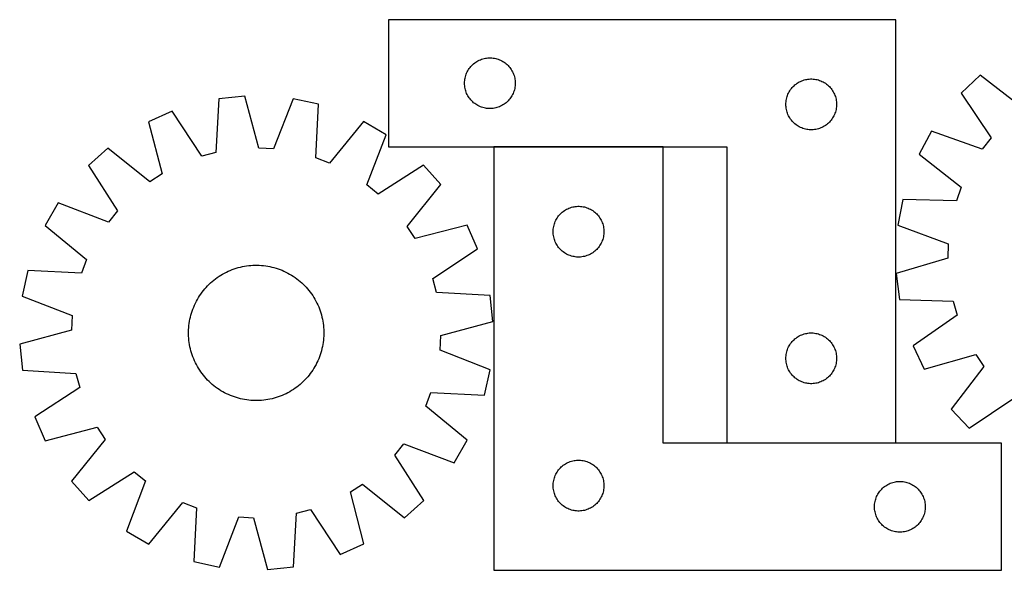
# Model space of a CAD drawing. Header units: millimetres. Extents: x 7 to 1493, y 7 to 332.
# Tile 2 of 3: x 307 to 889, y 7 to 332. Entities that reach past the tile are written whole.
import ezdxf

# ---------------------------------------------------------------- set-up
doc = ezdxf.new("R2010")
doc.units = ezdxf.units.MM
doc.layers.add('COMMON', color=5, linetype='CONTINUOUS', true_color=0x0000ff)
doc.layers.add('CUT', color=7, linetype='CONTINUOUS', true_color=0x000000)

msp = doc.modelspace()

# ---------------------------------------------------------------- linework, layer by layer
at = {"layer": 'COMMON'}
for p, q in [((687.359313, 256.678876), (587.359313, 256.678876)), ((824.94494, 81.678876), (724.94494, 81.678876))]:
    msp.add_line(p, q, dxfattribs=at)
at = {"layer": 'CUT'}
for p, q in [((824.94494, 331.778876), (524.94494, 331.778876)), ((524.94494, 331.778876), (524.94494, 256.778876)), ((824.94494, 81.778876), (824.94494, 331.778876)), ((580.016805, 308.446215), (580.752656, 308.681124)), ((580.752656, 308.681124), (581.499624, 308.877842)), ((581.499624, 308.877842), (582.255729, 309.035846)), ((582.255729, 309.035846), (583.018965, 309.154716)), ((583.018965, 309.154716), (583.787308, 309.234139)), ((583.787308, 309.234139), (584.558722, 309.273903)), ((584.558722, 309.273903), (585.331159, 309.273903)), ((585.331159, 309.273903), (586.102572, 309.234139)), ((586.102572, 309.234139), (586.870916, 309.154716)), ((586.870916, 309.154716), (587.634152, 309.035846)), ((587.634152, 309.035846), (588.390256, 308.877842)), ((588.390256, 308.877842), (589.137225, 308.681124)), ((589.137225, 308.681124), (589.873076, 308.446215)), ((572.288307, 302.329319), (572.719515, 302.970193)), ((572.719515, 302.970193), (573.183143, 303.588018)), ((573.183143, 303.588018), (573.677961, 304.181158)), ((573.677961, 304.181158), (574.202657, 304.748039)), ((574.202657, 304.748039), (574.75584, 305.287157)), ((574.75584, 305.287157), (575.336043, 305.797083)), ((575.336043, 305.797083), (575.941726, 306.276465)), ((575.941726, 306.276465), (576.571284, 306.724031)), ((576.571284, 306.724031), (577.223048, 307.138596)), ((577.223048, 307.138596), (577.895289, 307.519058)), ((577.895289, 307.519058), (578.586224, 307.86441)), ((578.586224, 307.86441), (579.294022, 308.173736)), ((579.294022, 308.173736), (580.016805, 308.446215)), ((589.873076, 308.446215), (590.595859, 308.173736)), ((590.595859, 308.173736), (591.303656, 307.86441)), ((591.303656, 307.86441), (591.994591, 307.519058)), ((591.994591, 307.519058), (592.666832, 307.138596)), ((592.666832, 307.138596), (593.318596, 306.724031)), ((593.318596, 306.724031), (593.948154, 306.276465)), ((593.948154, 306.276465), (594.553838, 305.797083)), ((594.553838, 305.797083), (595.13404, 305.287157)), ((595.13404, 305.287157), (595.687223, 304.748039)), ((595.687223, 304.748039), (596.211919, 304.181158)), ((596.211919, 304.181158), (596.706737, 303.588018)), ((596.706737, 303.588018), (597.170365, 302.970193)), ((597.170365, 302.970193), (597.601574, 302.329319)), ((570.123622, 296.587235), (570.262105, 297.347157)), ((570.262105, 297.347157), (570.439524, 298.098943)), ((570.439524, 298.098943), (570.65541, 298.840599)), ((570.65541, 298.840599), (570.909188, 299.570158)), ((570.909188, 299.570158), (571.200187, 300.285685)), ((571.200187, 300.285685), (571.527634, 300.985283)), ((571.527634, 300.985283), (571.890662, 301.667097)), ((571.890662, 301.667097), (572.288307, 302.329319)), ((597.601574, 302.329319), (597.999219, 301.667097)), ((597.999219, 301.667097), (598.362247, 300.985283)), ((598.362247, 300.985283), (598.689694, 300.285685)), ((598.689694, 300.285685), (598.980693, 299.570158)), ((598.980693, 299.570158), (599.234471, 298.840599)), ((599.234471, 298.840599), (599.450356, 298.098943)), ((599.450356, 298.098943), (599.627776, 297.347157)), ((599.627776, 297.347157), (599.766259, 296.587235)), ((874.766094, 298.948941), (863.553596, 288.412792)), ((899.978224, 279.627365), (874.766094, 298.948941)), ((569.94494, 294.278876), (569.964829, 295.051058)), ((569.964829, 293.506695), (569.94494, 294.278876)), ((569.964829, 295.051058), (570.024442, 295.821191)), ((570.024442, 292.736561), (569.964829, 293.506695)), ((570.024442, 295.821191), (570.123622, 296.587235)), ((570.123622, 291.970518), (570.024442, 292.736561)), ((570.262105, 291.210595), (570.123622, 291.970518)), ((570.439524, 290.458809), (570.262105, 291.210595)), ((599.627776, 291.210595), (599.450356, 290.458809)), ((599.766259, 291.970518), (599.627776, 291.210595)), ((599.766259, 296.587235), (599.865438, 295.821191)), ((599.865438, 292.736561), (599.766259, 291.970518)), ((599.865438, 295.821191), (599.925052, 295.051058)), ((599.925052, 293.506695), (599.865438, 292.736561)), ((599.925052, 295.051058), (599.94494, 294.278876)), ((599.94494, 294.278876), (599.925052, 293.506695)), ((763.183143, 291.088018), (763.677961, 291.681158)), ((763.677961, 291.681158), (764.202657, 292.248039)), ((764.202657, 292.248039), (764.75584, 292.787157)), ((764.75584, 292.787157), (765.336043, 293.297083)), ((765.336043, 293.297083), (765.941726, 293.776465)), ((765.941726, 293.776465), (766.571284, 294.224031)), ((766.571284, 294.224031), (767.223048, 294.638596)), ((767.223048, 294.638596), (767.895289, 295.019058)), ((767.895289, 295.019058), (768.586224, 295.36441)), ((768.586224, 295.36441), (769.294022, 295.673736)), ((769.294022, 295.673736), (770.016805, 295.946215)), ((770.016805, 295.946215), (770.752656, 296.181124)), ((770.752656, 296.181124), (771.499624, 296.377842)), ((771.499624, 296.377842), (772.255729, 296.535846)), ((772.255729, 296.535846), (773.018965, 296.654716)), ((773.018965, 296.654716), (773.787308, 296.734139)), ((773.787308, 296.734139), (774.558722, 296.773903)), ((774.558722, 296.773903), (775.331159, 296.773903)), ((775.331159, 296.773903), (776.102572, 296.734139)), ((776.102572, 296.734139), (776.870916, 296.654716)), ((776.870916, 296.654716), (777.634152, 296.535846)), ((777.634152, 296.535846), (778.390256, 296.377842)), ((778.390256, 296.377842), (779.137225, 296.181124)), ((779.137225, 296.181124), (779.873076, 295.946215)), ((779.873076, 295.946215), (780.595859, 295.673736)), ((780.595859, 295.673736), (781.303656, 295.36441)), ((781.303656, 295.36441), (781.994591, 295.019058)), ((781.994591, 295.019058), (782.666832, 294.638596)), ((782.666832, 294.638596), (783.318596, 294.224031)), ((783.318596, 294.224031), (783.948154, 293.776465)), ((783.948154, 293.776465), (784.553838, 293.297083)), ((784.553838, 293.297083), (785.13404, 292.787157)), ((785.13404, 292.787157), (785.687223, 292.248039)), ((785.687223, 292.248039), (786.211919, 291.681158)), ((786.211919, 291.681158), (786.706737, 291.088018)), ((440.038222, 286.633775), (424.733707, 285.05188)), ((448.375764, 255.983161), (440.038222, 286.633775)), ((570.65541, 289.717154), (570.439524, 290.458809)), ((570.909188, 288.987595), (570.65541, 289.717154)), ((571.200187, 288.272068), (570.909188, 288.987595)), ((571.527634, 287.572469), (571.200187, 288.272068)), ((571.890662, 286.890655), (571.527634, 287.572469)), ((572.288307, 286.228433), (571.890662, 286.890655)), ((572.719515, 285.58756), (572.288307, 286.228433)), ((573.183143, 284.969734), (572.719515, 285.58756)), ((597.170365, 285.58756), (596.706737, 284.969734)), ((597.601574, 286.228433), (597.170365, 285.58756)), ((597.999219, 286.890655), (597.601574, 286.228433)), ((598.362247, 287.572469), (597.999219, 286.890655)), ((598.689694, 288.272068), (598.362247, 287.572469)), ((598.980693, 288.987595), (598.689694, 288.272068)), ((599.234471, 289.717154), (598.980693, 288.987595)), ((599.450356, 290.458809), (599.234471, 289.717154)), ((760.262105, 284.847157), (760.439524, 285.598943)), ((760.439524, 285.598943), (760.65541, 286.340599)), ((760.65541, 286.340599), (760.909188, 287.070158)), ((760.909188, 287.070158), (761.200187, 287.785685)), ((761.200187, 287.785685), (761.527634, 288.485283)), ((761.527634, 288.485283), (761.890662, 289.167097)), ((761.890662, 289.167097), (762.288307, 289.829319)), ((762.288307, 289.829319), (762.719515, 290.470193)), ((762.719515, 290.470193), (763.183143, 291.088018)), ((786.706737, 291.088018), (787.170365, 290.470193)), ((787.170365, 290.470193), (787.601574, 289.829319)), ((787.601574, 289.829319), (787.999219, 289.167097)), ((787.999219, 289.167097), (788.362247, 288.485283)), ((788.362247, 288.485283), (788.689694, 287.785685)), ((788.689694, 287.785685), (788.980693, 287.070158)), ((788.980693, 287.070158), (789.234471, 286.340599)), ((789.234471, 286.340599), (789.450356, 285.598943)), ((789.450356, 285.598943), (789.627776, 284.847157)), ((863.553596, 288.412792), (881.271233, 262.048799)), ((424.733707, 285.05188), (422.841632, 253.343919)), ((468.53534, 285.091032), (456.937571, 255.519652)), ((483.579631, 281.866149), (468.53534, 285.091032)), ((482.037544, 250.139241), (483.579631, 281.866149)), ((573.677961, 284.376594), (573.183143, 284.969734)), ((574.202657, 283.809714), (573.677961, 284.376594)), ((574.75584, 283.270596), (574.202657, 283.809714)), ((575.336043, 282.76067), (574.75584, 283.270596)), ((575.941726, 282.281288), (575.336043, 282.76067)), ((576.571284, 281.833721), (575.941726, 282.281288)), ((577.223048, 281.419157), (576.571284, 281.833721)), ((577.895289, 281.038694), (577.223048, 281.419157)), ((578.586224, 280.693342), (577.895289, 281.038694)), ((579.294022, 280.384017), (578.586224, 280.693342)), ((580.016805, 280.111538), (579.294022, 280.384017)), ((580.752656, 279.876628), (580.016805, 280.111538)), ((581.499624, 279.679911), (580.752656, 279.876628)), ((582.255729, 279.521907), (581.499624, 279.679911)), ((583.018965, 279.403036), (582.255729, 279.521907)), ((587.634152, 279.521907), (586.870916, 279.403036)), ((588.390256, 279.679911), (587.634152, 279.521907)), ((589.137225, 279.876628), (588.390256, 279.679911)), ((589.873076, 280.111538), (589.137225, 279.876628)), ((590.595859, 280.384017), (589.873076, 280.111538)), ((591.303656, 280.693342), (590.595859, 280.384017)), ((591.994591, 281.038694), (591.303656, 280.693342)), ((592.666832, 281.419157), (591.994591, 281.038694)), ((593.318596, 281.833721), (592.666832, 281.419157)), ((593.948154, 282.281288), (593.318596, 281.833721)), ((594.553838, 282.76067), (593.948154, 282.281288)), ((595.13404, 283.270596), (594.553838, 282.76067)), ((595.687223, 283.809714), (595.13404, 283.270596)), ((596.211919, 284.376594), (595.687223, 283.809714)), ((596.706737, 284.969734), (596.211919, 284.376594)), ((759.94494, 281.778876), (759.964829, 282.551058)), ((759.964829, 281.006695), (759.94494, 281.778876)), ((759.964829, 282.551058), (760.024442, 283.321191)), ((760.024442, 280.236561), (759.964829, 281.006695)), ((760.024442, 283.321191), (760.123622, 284.087235)), ((760.123622, 279.470518), (760.024442, 280.236561)), ((760.123622, 284.087235), (760.262105, 284.847157)), ((760.262105, 278.710595), (760.123622, 279.470518)), ((789.627776, 284.847157), (789.766259, 284.087235)), ((789.766259, 279.470518), (789.627776, 278.710595)), ((789.766259, 284.087235), (789.865438, 283.321191)), ((789.865438, 280.236561), (789.766259, 279.470518)), ((789.865438, 283.321191), (789.925052, 282.551058)), ((789.925052, 281.006695), (789.865438, 280.236561)), ((789.925052, 282.551058), (789.94494, 281.778876)), ((789.94494, 281.778876), (789.925052, 281.006695)), ((397.154603, 277.713022), (383.087978, 271.479195)), ((414.555638, 251.138998), (397.154603, 277.713022)), ((583.787308, 279.323613), (583.018965, 279.403036)), ((584.558722, 279.283849), (583.787308, 279.323613)), ((585.331159, 279.283849), (584.558722, 279.283849)), ((586.102572, 279.323613), (585.331159, 279.283849)), ((586.870916, 279.403036), (586.102572, 279.323613)), ((760.439524, 277.958809), (760.262105, 278.710595)), ((760.65541, 277.217154), (760.439524, 277.958809)), ((760.909188, 276.487595), (760.65541, 277.217154)), ((761.200187, 275.772068), (760.909188, 276.487595)), ((761.527634, 275.072469), (761.200187, 275.772068)), ((761.890662, 274.390655), (761.527634, 275.072469)), ((762.288307, 273.728433), (761.890662, 274.390655)), ((762.719515, 273.08756), (762.288307, 273.728433)), ((787.601574, 273.728433), (787.170365, 273.08756)), ((787.999219, 274.390655), (787.601574, 273.728433)), ((788.362247, 275.072469), (787.999219, 274.390655)), ((788.689694, 275.772068), (788.362247, 275.072469)), ((788.980693, 276.487595), (788.689694, 275.772068)), ((789.234471, 277.217154), (788.980693, 276.487595)), ((789.450356, 277.958809), (789.234471, 277.217154)), ((789.627776, 278.710595), (789.450356, 277.958809)), ((383.087978, 271.479195), (391.086806, 240.738448)), ((510.205267, 271.592819), (490.037074, 247.052674)), ((523.516694, 263.876832), (510.205267, 271.592819)), ((763.183143, 272.469734), (762.719515, 273.08756)), ((763.677961, 271.876594), (763.183143, 272.469734)), ((764.202657, 271.309714), (763.677961, 271.876594)), ((764.75584, 270.770596), (764.202657, 271.309714)), ((765.336043, 270.26067), (764.75584, 270.770596)), ((765.941726, 269.781288), (765.336043, 270.26067)), ((766.571284, 269.333721), (765.941726, 269.781288)), ((767.223048, 268.919157), (766.571284, 269.333721)), ((767.895289, 268.538694), (767.223048, 268.919157)), ((768.586224, 268.193342), (767.895289, 268.538694)), ((769.294022, 267.884017), (768.586224, 268.193342)), ((770.016805, 267.611538), (769.294022, 267.884017)), ((780.595859, 267.884017), (779.873076, 267.611538)), ((781.303656, 268.193342), (780.595859, 267.884017)), ((781.994591, 268.538694), (781.303656, 268.193342)), ((782.666832, 268.919157), (781.994591, 268.538694)), ((783.318596, 269.333721), (782.666832, 268.919157)), ((783.948154, 269.781288), (783.318596, 269.333721)), ((784.553838, 270.26067), (783.948154, 269.781288)), ((785.13404, 270.770596), (784.553838, 270.26067)), ((785.687223, 271.309714), (785.13404, 270.770596)), ((786.211919, 271.876594), (785.687223, 271.309714)), ((786.706737, 272.469734), (786.211919, 271.876594)), ((787.170365, 273.08756), (786.706737, 272.469734)), ((512.245929, 234.17928), (523.516694, 263.876832)), ((770.752656, 267.376628), (770.016805, 267.611538)), ((771.499624, 267.179911), (770.752656, 267.376628)), ((772.255729, 267.021907), (771.499624, 267.179911)), ((773.018965, 266.903036), (772.255729, 267.021907)), ((773.787308, 266.823613), (773.018965, 266.903036)), ((774.558722, 266.783849), (773.787308, 266.823613)), ((775.331159, 266.783849), (774.558722, 266.783849)), ((776.102572, 266.823613), (775.331159, 266.783849)), ((776.870916, 266.903036), (776.102572, 266.823613)), ((777.634152, 267.021907), (776.870916, 266.903036)), ((778.390256, 267.179911), (777.634152, 267.021907)), ((779.137225, 267.376628), (778.390256, 267.179911)), ((779.873076, 267.611538), (779.137225, 267.376628)), ((846.06932, 265.856952), (838.66145, 252.371626)), ((876.018176, 255.272018), (846.06932, 265.856952)), ((881.271233, 262.048799), (876.018176, 255.272018)), ((524.94494, 256.778876), (724.94494, 256.778876)), ((687.359313, 256.578875), (587.359313, 256.578875)), ((587.359313, 256.578875), (587.359313, 6.578875)), ((687.359313, 81.578875), (687.359313, 256.578875)), ((724.94494, 256.778876), (724.94494, 81.778876)), ((359.126523, 255.977114), (347.674726, 245.701566)), ((383.887716, 236.080931), (359.126523, 255.977114)), ((422.841632, 253.343919), (414.555638, 251.138998)), ((456.937571, 255.519652), (448.375764, 255.983161)), ((838.66145, 252.371626), (863.658845, 232.77303)), ((347.674726, 245.701566), (364.781477, 218.937153)), ((490.037074, 247.052674), (482.037544, 250.139241)), ((545.664546, 245.87854), (518.900132, 228.77179)), ((555.940094, 234.426743), (545.664546, 245.87854)), ((391.086806, 240.738448), (383.887716, 236.080931)), ((518.900132, 228.77179), (512.245929, 234.17928)), ((536.043911, 209.665551), (555.940094, 234.426743)), ((863.658845, 232.77303), (860.757032, 224.704644)), ((329.676434, 223.553715), (321.960447, 210.242288)), ((359.373987, 212.28295), (329.676434, 223.553715)), ((633.913997, 221.177841), (634.670102, 221.335845)), ((634.670102, 221.335845), (635.433338, 221.454715)), ((635.433338, 221.454715), (636.201681, 221.534138)), ((636.201681, 221.534138), (636.973094, 221.573902)), ((636.973094, 221.573902), (637.745532, 221.573902)), ((637.745532, 221.573902), (638.516945, 221.534138)), ((638.516945, 221.534138), (639.285288, 221.454715)), ((639.285288, 221.454715), (640.048524, 221.335845)), ((640.048524, 221.335845), (640.804629, 221.177841)), ((829.003054, 225.516809), (826.124945, 210.402345)), ((860.757032, 224.704644), (829.003054, 225.516809)), ((364.781477, 218.937153), (359.373987, 212.28295)), ((625.133888, 215.270192), (625.597516, 215.888017)), ((625.597516, 215.888017), (626.092334, 216.481157)), ((626.092334, 216.481157), (626.61703, 217.048038)), ((626.61703, 217.048038), (627.170213, 217.587156)), ((627.170213, 217.587156), (627.750415, 218.097082)), ((627.750415, 218.097082), (628.356099, 218.576464)), ((628.356099, 218.576464), (628.985657, 219.02403)), ((628.985657, 219.02403), (629.637421, 219.438595)), ((629.637421, 219.438595), (630.309662, 219.819057)), ((630.309662, 219.819057), (631.000597, 220.164409)), ((631.000597, 220.164409), (631.708395, 220.473735)), ((631.708395, 220.473735), (632.431177, 220.746214)), ((632.431177, 220.746214), (633.167029, 220.981123)), ((633.167029, 220.981123), (633.913997, 221.177841)), ((640.804629, 221.177841), (641.551598, 220.981123)), ((641.551598, 220.981123), (642.287449, 220.746214)), ((642.287449, 220.746214), (643.010231, 220.473735)), ((643.010231, 220.473735), (643.718029, 220.164409)), ((643.718029, 220.164409), (644.408964, 219.819057)), ((644.408964, 219.819057), (645.081205, 219.438595)), ((645.081205, 219.438595), (645.732969, 219.02403)), ((645.732969, 219.02403), (646.362527, 218.576464)), ((646.362527, 218.576464), (646.968211, 218.097082)), ((646.968211, 218.097082), (647.548413, 217.587156)), ((647.548413, 217.587156), (648.101596, 217.048038)), ((648.101596, 217.048038), (648.626292, 216.481157)), ((648.626292, 216.481157), (649.12111, 215.888017)), ((649.12111, 215.888017), (649.584738, 215.270192)), ((321.960447, 210.242288), (346.500593, 190.074095)), ((540.701428, 202.46646), (536.043911, 209.665551)), ((571.442174, 210.465288), (540.701428, 202.46646)), ((577.676001, 196.398663), (571.442174, 210.465288)), ((622.537995, 208.887234), (622.676478, 209.647156)), ((622.676478, 209.647156), (622.853897, 210.398942)), ((622.853897, 210.398942), (623.069782, 211.140598)), ((623.069782, 211.140598), (623.323561, 211.870157)), ((623.323561, 211.870157), (623.61456, 212.585684)), ((623.61456, 212.585684), (623.942007, 213.285282)), ((623.942007, 213.285282), (624.305034, 213.967096)), ((624.305034, 213.967096), (624.70268, 214.629318)), ((624.70268, 214.629318), (625.133888, 215.270192)), ((649.584738, 215.270192), (650.015946, 214.629318)), ((650.015946, 214.629318), (650.413592, 213.967096)), ((650.413592, 213.967096), (650.776619, 213.285282)), ((650.776619, 213.285282), (651.104067, 212.585684)), ((651.104067, 212.585684), (651.395065, 211.870157)), ((651.395065, 211.870157), (651.648844, 211.140598)), ((651.648844, 211.140598), (651.864729, 210.398942)), ((651.864729, 210.398942), (652.042148, 209.647156)), ((652.042148, 209.647156), (652.180632, 208.887234)), ((826.124945, 210.402345), (855.95518, 199.487592)), ((622.359313, 206.578875), (622.379202, 207.351057)), ((622.379202, 205.806694), (622.359313, 206.578875)), ((622.379202, 207.351057), (622.438815, 208.12119)), ((622.438815, 205.03656), (622.379202, 205.806694)), ((622.438815, 208.12119), (622.537995, 208.887234)), ((622.537995, 204.270517), (622.438815, 205.03656)), ((622.676478, 203.510594), (622.537995, 204.270517)), ((652.180632, 204.270517), (652.042148, 203.510594)), ((652.180632, 208.887234), (652.279811, 208.12119)), ((652.279811, 205.03656), (652.180632, 204.270517)), ((652.279811, 208.12119), (652.339424, 207.351057)), ((652.339424, 205.806694), (652.279811, 205.03656)), ((652.339424, 207.351057), (652.359313, 206.578875)), ((652.359313, 206.578875), (652.339424, 205.806694)), ((622.853897, 202.758808), (622.676478, 203.510594)), ((623.069782, 202.017153), (622.853897, 202.758808)), ((623.323561, 201.287594), (623.069782, 202.017153)), ((623.61456, 200.572067), (623.323561, 201.287594)), ((623.942007, 199.872468), (623.61456, 200.572067)), ((624.305034, 199.190654), (623.942007, 199.872468)), ((624.70268, 198.528432), (624.305034, 199.190654)), ((625.133888, 197.887559), (624.70268, 198.528432)), ((650.015946, 198.528432), (649.584738, 197.887559)), ((650.413592, 199.190654), (650.015946, 198.528432)), ((650.776619, 199.872468), (650.413592, 199.190654)), ((651.104067, 200.572067), (650.776619, 199.872468)), ((651.395065, 201.287594), (651.104067, 200.572067)), ((651.648844, 202.017153), (651.395065, 201.287594)), ((651.864729, 202.758808), (651.648844, 202.017153)), ((652.042148, 203.510594), (651.864729, 202.758808)), ((855.95518, 199.487592), (855.68866, 190.917392)), ((551.101977, 178.997628), (577.676001, 196.398663)), ((625.597516, 197.269733), (625.133888, 197.887559)), ((626.092334, 196.676593), (625.597516, 197.269733)), ((626.61703, 196.109713), (626.092334, 196.676593)), ((627.170213, 195.570595), (626.61703, 196.109713)), ((627.750415, 195.060669), (627.170213, 195.570595)), ((628.356099, 194.581287), (627.750415, 195.060669)), ((628.985657, 194.13372), (628.356099, 194.581287)), ((629.637421, 193.719156), (628.985657, 194.13372)), ((630.309662, 193.338693), (629.637421, 193.719156)), ((631.000597, 192.993341), (630.309662, 193.338693)), ((631.708395, 192.684016), (631.000597, 192.993341)), ((632.431177, 192.411537), (631.708395, 192.684016)), ((633.167029, 192.176627), (632.431177, 192.411537)), ((633.913997, 191.97991), (633.167029, 192.176627)), ((641.551598, 192.176627), (640.804629, 191.97991)), ((642.287449, 192.411537), (641.551598, 192.176627)), ((643.010231, 192.684016), (642.287449, 192.411537)), ((643.718029, 192.993341), (643.010231, 192.684016)), ((644.408964, 193.338693), (643.718029, 192.993341)), ((645.081205, 193.719156), (644.408964, 193.338693)), ((645.732969, 194.13372), (645.081205, 193.719156)), ((646.362527, 194.581287), (645.732969, 194.13372)), ((646.968211, 195.060669), (646.362527, 194.581287)), ((647.548413, 195.570595), (646.968211, 195.060669)), ((648.101596, 196.109713), (647.548413, 195.570595)), ((648.626292, 196.676593), (648.101596, 196.109713)), ((649.12111, 197.269733), (648.626292, 196.676593)), ((649.584738, 197.887559), (649.12111, 197.269733)), ((346.500593, 190.074095), (343.414026, 182.074565)), ((439.84574, 186.193354), (441.086678, 186.391036)), ((441.086678, 186.391036), (442.333214, 186.549642)), ((442.333214, 186.549642), (443.584116, 186.669016)), ((443.584116, 186.669016), (444.838151, 186.749038)), ((444.838151, 186.749038), (446.094081, 186.789631)), ((446.094081, 186.789631), (447.350665, 186.790755)), ((447.350665, 186.790755), (448.606666, 186.752407)), ((448.606666, 186.752407), (449.860841, 186.674626)), ((449.860841, 186.674626), (451.111955, 186.557489)), ((451.111955, 186.557489), (452.358772, 186.401112)), ((452.358772, 186.401112), (453.600062, 186.205648)), ((634.670102, 191.821906), (633.913997, 191.97991)), ((635.433338, 191.703035), (634.670102, 191.821906)), ((636.201681, 191.623612), (635.433338, 191.703035)), ((636.973094, 191.583848), (636.201681, 191.623612)), ((637.745532, 191.583848), (636.973094, 191.583848)), ((638.516945, 191.623612), (637.745532, 191.583848)), ((639.285288, 191.703035), (638.516945, 191.623612)), ((640.048524, 191.821906), (639.285288, 191.703035)), ((640.804629, 191.97991), (640.048524, 191.821906)), ((855.68866, 190.917392), (825.237859, 181.877287)), ((311.687117, 183.616652), (308.462234, 168.572361)), ((343.414026, 182.074565), (311.687117, 183.616652)), ((424.767335, 180.207795), (425.827703, 180.882055)), ((425.827703, 180.882055), (426.908727, 181.522676)), ((426.908727, 181.522676), (428.009339, 182.129024)), ((428.009339, 182.129024), (429.128455, 182.700503)), ((429.128455, 182.700503), (430.264969, 183.236547)), ((430.264969, 183.236547), (431.417759, 183.736628)), ((431.417759, 183.736628), (432.585689, 184.200252)), ((432.585689, 184.200252), (433.767605, 184.626961)), ((433.767605, 184.626961), (434.962341, 185.016336)), ((434.962341, 185.016336), (436.168718, 185.36799)), ((436.168718, 185.36799), (437.385546, 185.681578)), ((437.385546, 185.681578), (438.611623, 185.95679)), ((438.611623, 185.95679), (439.84574, 186.193354)), ((453.600062, 186.205648), (454.8346, 185.971291)), ((454.8346, 185.971291), (456.061167, 185.698272)), ((456.061167, 185.698272), (457.278554, 185.386859)), ((457.278554, 185.386859), (458.485557, 185.037362)), ((458.485557, 185.037362), (459.680988, 184.650124)), ((459.680988, 184.650124), (460.863665, 184.225528)), ((460.863665, 184.225528), (462.032421, 183.763993)), ((462.032421, 183.763993), (463.186104, 183.265973)), ((463.186104, 183.265973), (464.323574, 182.731962)), ((464.323574, 182.731962), (465.44371, 182.162485)), ((465.44371, 182.162485), (466.545404, 181.558105)), ((466.545404, 181.558105), (467.627572, 180.919418)), ((467.627572, 180.919418), (468.689143, 180.247055)), ((825.237859, 181.877287), (827.171241, 166.613193)), ((418.008201, 174.605968), (418.895946, 175.495302)), ((418.895946, 175.495302), (419.811188, 176.356313)), ((419.811188, 176.356313), (420.753024, 177.18815)), ((420.753024, 177.18815), (421.720523, 177.989992)), ((421.720523, 177.989992), (422.712731, 178.76105)), ((422.712731, 178.76105), (423.72867, 179.50056)), ((423.72867, 179.50056), (424.767335, 180.207795)), ((468.689143, 180.247055), (469.729071, 179.541678)), ((469.729071, 179.541678), (470.74633, 178.803985)), ((470.74633, 178.803985), (471.739915, 178.034702)), ((471.739915, 178.034702), (472.708847, 177.234591)), ((472.708847, 177.234591), (473.652168, 176.404439)), ((473.652168, 176.404439), (474.568947, 175.545066)), ((474.568947, 175.545066), (475.458281, 174.65732)), ((475.458281, 174.65732), (476.319292, 173.742078)), ((553.306898, 170.711634), (551.101977, 178.997628)), ((413.306212, 168.726164), (414.011588, 169.766092)), ((414.011588, 169.766092), (414.749282, 170.783351)), ((414.749282, 170.783351), (415.518564, 171.776936)), ((415.518564, 171.776936), (416.318676, 172.745867)), ((416.318676, 172.745867), (417.148828, 173.689188)), ((417.148828, 173.689188), (418.008201, 174.605968)), ((476.319292, 173.742078), (477.151129, 172.800243)), ((477.151129, 172.800243), (477.952972, 171.832743)), ((477.952972, 171.832743), (478.724029, 170.840535)), ((478.724029, 170.840535), (479.46354, 169.824597)), ((479.46354, 169.824597), (480.170774, 168.785931)), ((585.014859, 168.819559), (553.306898, 170.711634)), ((308.462234, 168.572361), (338.033614, 156.974592)), ((409.789274, 162.069442), (410.287293, 163.223125)), ((410.287293, 163.223125), (410.821304, 164.360595)), ((410.821304, 164.360595), (411.390781, 165.48073)), ((411.390781, 165.48073), (411.995161, 166.582425)), ((411.995161, 166.582425), (412.633848, 167.664592)), ((412.633848, 167.664592), (413.306212, 168.726164)), ((480.170774, 168.785931), (480.845034, 167.725563)), ((480.845034, 167.725563), (481.485655, 166.64454)), ((481.485655, 166.64454), (482.092003, 165.543927)), ((482.092003, 165.543927), (482.663482, 164.424812)), ((482.663482, 164.424812), (483.199526, 163.288298)), ((483.199526, 163.288298), (483.699607, 162.135507)), ((586.596755, 153.515045), (585.014859, 168.819559)), ((827.171241, 166.613193), (858.914325, 165.450696)), ((858.914325, 165.450696), (861.309187, 157.217592)), ((407.854995, 156.098188), (408.166407, 157.315574)), ((408.166407, 157.315574), (408.515904, 158.522578)), ((408.515904, 158.522578), (408.903142, 159.718009)), ((408.903142, 159.718009), (409.327738, 160.900686)), ((409.327738, 160.900686), (409.789274, 162.069442)), ((483.699607, 162.135507), (484.163231, 160.967578)), ((484.163231, 160.967578), (484.589941, 159.785662)), ((484.589941, 159.785662), (484.979315, 158.590925)), ((484.979315, 158.590925), (485.33097, 157.384548)), ((485.33097, 157.384548), (485.644557, 156.167721)), ((861.309187, 157.217592), (835.1423, 139.210126)), ((338.033614, 156.974592), (337.570105, 148.412785)), ((406.995777, 151.148976), (407.152154, 152.395793)), ((407.152154, 152.395793), (407.347618, 153.637083)), ((407.347618, 153.637083), (407.581975, 154.871621)), ((407.581975, 154.871621), (407.854995, 156.098188)), ((485.644557, 156.167721), (485.919769, 154.941643)), ((485.919769, 154.941643), (486.156333, 153.707527)), ((486.156333, 153.707527), (486.354015, 152.466588)), ((486.354015, 152.466588), (486.512622, 151.220053)), ((555.946141, 145.177502), (586.596755, 153.515045)), ((337.570105, 148.412785), (306.919491, 140.075242)), ((406.762512, 147.387686), (406.800859, 148.643686)), ((406.763635, 146.131101), (406.762512, 147.387686)), ((406.804228, 144.875172), (406.763635, 146.131101)), ((406.800859, 148.643686), (406.87864, 149.897862)), ((406.87864, 149.897862), (406.995777, 151.148976)), ((486.512622, 151.220053), (486.631995, 149.96915)), ((486.631995, 149.96915), (486.712018, 148.715115)), ((486.712018, 148.715115), (486.75261, 147.459186)), ((486.753734, 146.202601), (486.715386, 144.946601)), ((486.75261, 147.459186), (486.753734, 146.202601)), ((768.586224, 145.36441), (769.294022, 145.673736)), ((769.294022, 145.673736), (770.016805, 145.946215)), ((770.016805, 145.946215), (770.752656, 146.181124)), ((770.752656, 146.181124), (771.499624, 146.377842)), ((771.499624, 146.377842), (772.255729, 146.535846)), ((772.255729, 146.535846), (773.018965, 146.654716)), ((773.018965, 146.654716), (773.787308, 146.734139)), ((773.787308, 146.734139), (774.558722, 146.773903)), ((774.558722, 146.773903), (775.331159, 146.773903)), ((775.331159, 146.773903), (776.102572, 146.734139)), ((776.102572, 146.734139), (776.870916, 146.654716)), ((776.870916, 146.654716), (777.634152, 146.535846)), ((777.634152, 146.535846), (778.390256, 146.377842)), ((778.390256, 146.377842), (779.137225, 146.181124)), ((779.137225, 146.181124), (779.873076, 145.946215)), ((779.873076, 145.946215), (780.595859, 145.673736)), ((780.595859, 145.673736), (781.303656, 145.36441)), ((306.919491, 140.075242), (308.501386, 124.770728)), ((406.884251, 143.621137), (406.804228, 144.875172)), ((407.003624, 142.370235), (406.884251, 143.621137)), ((407.16223, 141.123699), (407.003624, 142.370235)), ((407.359913, 139.882761), (407.16223, 141.123699)), ((407.596476, 138.648644), (407.359913, 139.882761)), ((486.168627, 139.953204), (485.93427, 138.718666)), ((486.364091, 141.194494), (486.168627, 139.953204)), ((486.520469, 142.441311), (486.364091, 141.194494)), ((486.637605, 143.692425), (486.520469, 142.441311)), ((486.715386, 144.946601), (486.637605, 143.692425)), ((555.482632, 136.615696), (555.946141, 145.177502)), ((761.890662, 139.167097), (762.288307, 139.829319)), ((762.288307, 139.829319), (762.719515, 140.470193)), ((762.719515, 140.470193), (763.183143, 141.088018)), ((763.183143, 141.088018), (763.677961, 141.681158)), ((763.677961, 141.681158), (764.202657, 142.248039)), ((764.202657, 142.248039), (764.75584, 142.787157)), ((764.75584, 142.787157), (765.336043, 143.297083)), ((765.336043, 143.297083), (765.941726, 143.776465)), ((765.941726, 143.776465), (766.571284, 144.224031)), ((766.571284, 144.224031), (767.223048, 144.638596)), ((767.223048, 144.638596), (767.895289, 145.019058)), ((767.895289, 145.019058), (768.586224, 145.36441)), ((781.303656, 145.36441), (781.994591, 145.019058)), ((781.994591, 145.019058), (782.666832, 144.638596)), ((782.666832, 144.638596), (783.318596, 144.224031)), ((783.318596, 144.224031), (783.948154, 143.776465)), ((783.948154, 143.776465), (784.553838, 143.297083)), ((784.553838, 143.297083), (785.13404, 142.787157)), ((785.13404, 142.787157), (785.687223, 142.248039)), ((785.687223, 142.248039), (786.211919, 141.681158)), ((786.211919, 141.681158), (786.706737, 141.088018)), ((786.706737, 141.088018), (787.170365, 140.470193)), ((787.170365, 140.470193), (787.601574, 139.829319)), ((787.601574, 139.829319), (787.999219, 139.167097)), ((407.871688, 137.422566), (407.596476, 138.648644)), ((408.185276, 136.205739), (407.871688, 137.422566)), ((408.536931, 134.999362), (408.185276, 136.205739)), ((408.926305, 133.804626), (408.536931, 134.999362)), ((485.000341, 135.067709), (484.613103, 133.872279)), ((485.349839, 136.274713), (485.000341, 135.067709)), ((485.661251, 137.492099), (485.349839, 136.274713)), ((485.93427, 138.718666), (485.661251, 137.492099)), ((585.054011, 125.017926), (555.482632, 136.615696)), ((760.024442, 133.321191), (760.123622, 134.087235)), ((760.123622, 134.087235), (760.262105, 134.847157)), ((760.262105, 134.847157), (760.439524, 135.598943)), ((760.439524, 135.598943), (760.65541, 136.340599)), ((760.65541, 136.340599), (760.909188, 137.070158)), ((760.909188, 137.070158), (761.200187, 137.785685)), ((761.200187, 137.785685), (761.527634, 138.485283)), ((761.527634, 138.485283), (761.890662, 139.167097)), ((787.999219, 139.167097), (788.362247, 138.485283)), ((788.362247, 138.485283), (788.689694, 137.785685)), ((788.689694, 137.785685), (788.980693, 137.070158)), ((788.980693, 137.070158), (789.234471, 136.340599)), ((789.234471, 136.340599), (789.450356, 135.598943)), ((789.450356, 135.598943), (789.627776, 134.847157)), ((789.627776, 134.847157), (789.766259, 134.087235)), ((789.766259, 134.087235), (789.865438, 133.321191)), ((835.1423, 139.210126), (841.69792, 125.290558)), ((841.69792, 125.290558), (872.246618, 133.99411)), ((872.246618, 133.99411), (877.068436, 126.904015)), ((409.353015, 132.622709), (408.926305, 133.804626)), ((409.816639, 131.45478), (409.353015, 132.622709)), ((410.31672, 130.301989), (409.816639, 131.45478)), ((410.852764, 129.165476), (410.31672, 130.301989)), ((411.424242, 128.04636), (410.852764, 129.165476)), ((482.125464, 128.109557), (481.521084, 127.007862)), ((482.694941, 129.229692), (482.125464, 128.109557)), ((483.228953, 130.367162), (482.694941, 129.229692)), ((483.726972, 131.520845), (483.228953, 130.367162)), ((484.188507, 132.689602), (483.726972, 131.520845)), ((484.613103, 133.872279), (484.188507, 132.689602)), ((759.94494, 131.778876), (759.964829, 132.551058)), ((759.964829, 131.006695), (759.94494, 131.778876)), ((759.964829, 132.551058), (760.024442, 133.321191)), ((760.024442, 130.236561), (759.964829, 131.006695)), ((760.123622, 129.470518), (760.024442, 130.236561)), ((760.262105, 128.710595), (760.123622, 129.470518)), ((760.439524, 127.958809), (760.262105, 128.710595)), ((789.627776, 128.710595), (789.450356, 127.958809)), ((789.766259, 129.470518), (789.627776, 128.710595)), ((789.865438, 130.236561), (789.766259, 129.470518)), ((789.865438, 133.321191), (789.925052, 132.551058)), ((789.925052, 131.006695), (789.865438, 130.236561)), ((789.925052, 132.551058), (789.94494, 131.778876)), ((789.94494, 131.778876), (789.925052, 131.006695)), ((308.501386, 124.770728), (340.209348, 122.878653)), ((340.209348, 122.878653), (342.414268, 114.592659)), ((412.030591, 126.945748), (411.424242, 128.04636)), ((412.671211, 125.864724), (412.030591, 126.945748)), ((413.345472, 124.804356), (412.671211, 125.864724)), ((414.052706, 123.76569), (413.345472, 124.804356)), ((414.792217, 122.749752), (414.052706, 123.76569)), ((415.563274, 121.757544), (414.792217, 122.749752)), ((478.766964, 122.806936), (477.997682, 121.813351)), ((479.504657, 123.824195), (478.766964, 122.806936)), ((480.210034, 124.864123), (479.504657, 123.824195)), ((480.882397, 125.925695), (480.210034, 124.864123)), ((481.521084, 127.007862), (480.882397, 125.925695)), ((581.829128, 109.973636), (585.054011, 125.017926)), ((760.65541, 127.217154), (760.439524, 127.958809)), ((760.909188, 126.487595), (760.65541, 127.217154)), ((761.200187, 125.772068), (760.909188, 126.487595)), ((761.527634, 125.072469), (761.200187, 125.772068)), ((761.890662, 124.390655), (761.527634, 125.072469)), ((762.288307, 123.728433), (761.890662, 124.390655)), ((762.719515, 123.08756), (762.288307, 123.728433)), ((763.183143, 122.469734), (762.719515, 123.08756)), ((763.677961, 121.876594), (763.183143, 122.469734)), ((786.706737, 122.469734), (786.211919, 121.876594)), ((787.170365, 123.08756), (786.706737, 122.469734)), ((787.601574, 123.728433), (787.170365, 123.08756)), ((787.999219, 124.390655), (787.601574, 123.728433)), ((788.362247, 125.072469), (787.999219, 124.390655)), ((788.689694, 125.772068), (788.362247, 125.072469)), ((788.980693, 126.487595), (788.689694, 125.772068)), ((789.234471, 127.217154), (788.980693, 126.487595)), ((789.450356, 127.958809), (789.234471, 127.217154)), ((877.068436, 126.904015), (857.746861, 101.691886)), ((416.365117, 120.790044), (415.563274, 121.757544)), ((417.196954, 119.848209), (416.365117, 120.790044)), ((418.057964, 118.932967), (417.196954, 119.848209)), ((418.947298, 118.045221), (418.057964, 118.932967)), ((419.864078, 117.185849), (418.947298, 118.045221)), ((420.807399, 116.355697), (419.864078, 117.185849)), ((473.705057, 117.233975), (472.763222, 116.402138)), ((474.6203, 118.094985), (473.705057, 117.233975)), ((475.508045, 118.984319), (474.6203, 118.094985)), ((476.367418, 119.901099), (475.508045, 118.984319)), ((477.19757, 120.84442), (476.367418, 119.901099)), ((477.997682, 121.813351), (477.19757, 120.84442)), ((764.202657, 121.309714), (763.677961, 121.876594)), ((764.75584, 120.770596), (764.202657, 121.309714)), ((765.336043, 120.26067), (764.75584, 120.770596)), ((765.941726, 119.781288), (765.336043, 120.26067)), ((766.571284, 119.333721), (765.941726, 119.781288)), ((767.223048, 118.919157), (766.571284, 119.333721)), ((767.895289, 118.538694), (767.223048, 118.919157)), ((768.586224, 118.193342), (767.895289, 118.538694)), ((769.294022, 117.884017), (768.586224, 118.193342)), ((770.016805, 117.611538), (769.294022, 117.884017)), ((770.752656, 117.376628), (770.016805, 117.611538)), ((771.499624, 117.179911), (770.752656, 117.376628)), ((772.255729, 117.021907), (771.499624, 117.179911)), ((773.018965, 116.903036), (772.255729, 117.021907)), ((773.787308, 116.823613), (773.018965, 116.903036)), ((774.558722, 116.783849), (773.787308, 116.823613)), ((775.331159, 116.783849), (774.558722, 116.783849)), ((776.102572, 116.823613), (775.331159, 116.783849)), ((776.870916, 116.903036), (776.102572, 116.823613)), ((777.634152, 117.021907), (776.870916, 116.903036)), ((778.390256, 117.179911), (777.634152, 117.021907)), ((779.137225, 117.376628), (778.390256, 117.179911)), ((779.873076, 117.611538), (779.137225, 117.376628)), ((780.595859, 117.884017), (779.873076, 117.611538)), ((781.303656, 118.193342), (780.595859, 117.884017)), ((781.994591, 118.538694), (781.303656, 118.193342)), ((782.666832, 118.919157), (781.994591, 118.538694)), ((783.318596, 119.333721), (782.666832, 118.919157)), ((783.948154, 119.781288), (783.318596, 119.333721)), ((784.553838, 120.26067), (783.948154, 119.781288)), ((785.13404, 120.770596), (784.553838, 120.26067)), ((785.687223, 121.309714), (785.13404, 120.770596)), ((786.211919, 121.876594), (785.687223, 121.309714)), ((342.414268, 114.592659), (315.840244, 97.191624)), ((421.77633, 115.555585), (420.807399, 116.355697)), ((422.769915, 114.786302), (421.77633, 115.555585)), ((423.787174, 114.048609), (422.769915, 114.786302)), ((424.827102, 113.343233), (423.787174, 114.048609)), ((425.888674, 112.670869), (424.827102, 113.343233)), ((426.970841, 112.032182), (425.888674, 112.670869)), ((428.072536, 111.427802), (426.970841, 112.032182)), ((429.192671, 110.858325), (428.072536, 111.427802)), ((430.330141, 110.324314), (429.192671, 110.858325)), ((464.387791, 110.889785), (463.251277, 110.35374)), ((465.506906, 111.461263), (464.387791, 110.889785)), ((466.607519, 112.067612), (465.506906, 111.461263)), ((467.688542, 112.708232), (466.607519, 112.067612)), ((468.74891, 113.382492), (467.688542, 112.708232)), ((469.787576, 114.089727), (468.74891, 113.382492)), ((470.803514, 114.829238), (469.787576, 114.089727)), ((471.795723, 115.600295), (470.803514, 114.829238)), ((472.763222, 116.402138), (471.795723, 115.600295)), ((547.015653, 103.516192), (550.10222, 111.515722)), ((550.10222, 111.515722), (581.829128, 109.973636)), ((431.483824, 109.826295), (430.330141, 110.324314)), ((432.652581, 109.364759), (431.483824, 109.826295)), ((433.835258, 108.940163), (432.652581, 109.364759)), ((435.030688, 108.552925), (433.835258, 108.940163)), ((436.237692, 108.203428), (435.030688, 108.552925)), ((437.455078, 107.892016), (436.237692, 108.203428)), ((438.681645, 107.618996), (437.455078, 107.892016)), ((439.916183, 107.384639), (438.681645, 107.618996)), ((441.157473, 107.189175), (439.916183, 107.384639)), ((442.40429, 107.032798), (441.157473, 107.189175)), ((443.655404, 106.915661), (442.40429, 107.032798)), ((444.90958, 106.83788), (443.655404, 106.915661)), ((446.16558, 106.799533), (444.90958, 106.83788)), ((447.422165, 106.800656), (446.16558, 106.799533)), ((448.678095, 106.841249), (447.422165, 106.800656)), ((449.932129, 106.921271), (448.678095, 106.841249)), ((451.183032, 107.040645), (449.932129, 106.921271)), ((452.429567, 107.199251), (451.183032, 107.040645)), ((453.670506, 107.396933), (452.429567, 107.199251)), ((454.904623, 107.633497), (453.670506, 107.396933)), ((456.1307, 107.908709), (454.904623, 107.633497)), ((457.347527, 108.222297), (456.1307, 107.908709)), ((458.553905, 108.573951), (457.347527, 108.222297)), ((459.748641, 108.963326), (458.553905, 108.573951)), ((460.930557, 109.390035), (459.748641, 108.963326)), ((462.098486, 109.85366), (460.930557, 109.390035)), ((463.251277, 110.35374), (462.098486, 109.85366)), ((868.28301, 90.479387), (894.647002, 108.197024)), ((571.555798, 83.347999), (547.015653, 103.516192)), ((857.746861, 101.691886), (868.28301, 90.479387)), ((315.840244, 97.191624), (322.074071, 83.124999)), ((322.074071, 83.124999), (352.814818, 91.123827)), ((352.814818, 91.123827), (357.472335, 83.924736)), ((357.472335, 83.924736), (337.576152, 59.163544)), ((563.839811, 70.036572), (571.555798, 83.347999)), ((887.359313, 81.578875), (687.359313, 81.578875)), ((724.94494, 81.778876), (824.94494, 81.778876)), ((887.359313, 6.578875), (887.359313, 81.578875)), ((528.734769, 74.653134), (534.142259, 81.307337)), ((534.142259, 81.307337), (563.839811, 70.036572)), ((545.84152, 47.888721), (528.734769, 74.653134)), ((630.309662, 69.819057), (631.000597, 70.164409)), ((631.000597, 70.164409), (631.708395, 70.473735)), ((631.708395, 70.473735), (632.431177, 70.746214)), ((632.431177, 70.746214), (633.167029, 70.981123)), ((633.167029, 70.981123), (633.913997, 71.177841)), ((633.913997, 71.177841), (634.670102, 71.335845)), ((634.670102, 71.335845), (635.433338, 71.454715)), ((635.433338, 71.454715), (636.201681, 71.534138)), ((636.201681, 71.534138), (636.973094, 71.573902)), ((636.973094, 71.573902), (637.745532, 71.573902)), ((637.745532, 71.573902), (638.516945, 71.534138)), ((638.516945, 71.534138), (639.285288, 71.454715)), ((639.285288, 71.454715), (640.048524, 71.335845)), ((640.048524, 71.335845), (640.804629, 71.177841)), ((640.804629, 71.177841), (641.551598, 70.981123)), ((641.551598, 70.981123), (642.287449, 70.746214)), ((642.287449, 70.746214), (643.010231, 70.473735)), ((643.010231, 70.473735), (643.718029, 70.164409)), ((643.718029, 70.164409), (644.408964, 69.819057)), ((347.8517, 47.711747), (374.616113, 64.818498)), ((374.616113, 64.818498), (381.270317, 59.411007)), ((624.305034, 63.967096), (624.70268, 64.629318)), ((624.70268, 64.629318), (625.133888, 65.270192)), ((625.133888, 65.270192), (625.597516, 65.888017)), ((625.597516, 65.888017), (626.092334, 66.481157)), ((626.092334, 66.481157), (626.61703, 67.048038)), ((626.61703, 67.048038), (627.170213, 67.587156)), ((627.170213, 67.587156), (627.750415, 68.097082)), ((627.750415, 68.097082), (628.356099, 68.576464)), ((628.356099, 68.576464), (628.985657, 69.02403)), ((628.985657, 69.02403), (629.637421, 69.438595)), ((629.637421, 69.438595), (630.309662, 69.819057)), ((644.408964, 69.819057), (645.081205, 69.438595)), ((645.081205, 69.438595), (645.732969, 69.02403)), ((645.732969, 69.02403), (646.362527, 68.576464)), ((646.362527, 68.576464), (646.968211, 68.097082)), ((646.968211, 68.097082), (647.548413, 67.587156)), ((647.548413, 67.587156), (648.101596, 67.048038)), ((648.101596, 67.048038), (648.626292, 66.481157)), ((648.626292, 66.481157), (649.12111, 65.888017)), ((649.12111, 65.888017), (649.584738, 65.270192)), ((649.584738, 65.270192), (650.015946, 64.629318)), ((650.015946, 64.629318), (650.413592, 63.967096)), ((337.576152, 59.163544), (347.8517, 47.711747)), ((381.270317, 59.411007), (369.999552, 29.713455)), ((622.438815, 58.12119), (622.537995, 58.887234)), ((622.537995, 58.887234), (622.676478, 59.647156)), ((622.676478, 59.647156), (622.853897, 60.398942)), ((622.853897, 60.398942), (623.069782, 61.140598)), ((623.069782, 61.140598), (623.323561, 61.870157)), ((623.323561, 61.870157), (623.61456, 62.585684)), ((623.61456, 62.585684), (623.942007, 63.285282)), ((623.942007, 63.285282), (624.305034, 63.967096)), ((650.413592, 63.967096), (650.776619, 63.285282)), ((650.776619, 63.285282), (651.104067, 62.585684)), ((651.104067, 62.585684), (651.395065, 61.870157)), ((651.395065, 61.870157), (651.648844, 61.140598)), ((651.648844, 61.140598), (651.864729, 60.398942)), ((651.864729, 60.398942), (652.042148, 59.647156)), ((652.042148, 59.647156), (652.180632, 58.887234)), ((652.180632, 58.887234), (652.279811, 58.12119)), ((821.708395, 57.973735), (822.431177, 58.246214)), ((822.431177, 58.246214), (823.167029, 58.481123)), ((823.167029, 58.481123), (823.913997, 58.677841)), ((823.913997, 58.677841), (824.670102, 58.835845)), ((824.670102, 58.835845), (825.433338, 58.954715)), ((825.433338, 58.954715), (826.201681, 59.034138)), ((826.201681, 59.034138), (826.973094, 59.073902)), ((826.973094, 59.073902), (827.745532, 59.073902)), ((827.745532, 59.073902), (828.516945, 59.034138)), ((828.516945, 59.034138), (829.285288, 58.954715)), ((829.285288, 58.954715), (830.048524, 58.835845)), ((830.048524, 58.835845), (830.804629, 58.677841)), ((830.804629, 58.677841), (831.551598, 58.481123)), ((831.551598, 58.481123), (832.287449, 58.246214)), ((832.287449, 58.246214), (833.010231, 57.973735)), ((502.429439, 52.851839), (509.62853, 57.509356)), ((510.428268, 22.111092), (502.429439, 52.851839)), ((509.62853, 57.509356), (534.389722, 37.613173)), ((622.359313, 56.578875), (622.379202, 57.351057)), ((622.379202, 55.806694), (622.359313, 56.578875)), ((622.379202, 57.351057), (622.438815, 58.12119)), ((622.438815, 55.03656), (622.379202, 55.806694)), ((622.537995, 54.270517), (622.438815, 55.03656)), ((622.676478, 53.510594), (622.537995, 54.270517)), ((622.853897, 52.758808), (622.676478, 53.510594)), ((623.069782, 52.017153), (622.853897, 52.758808)), ((651.864729, 52.758808), (651.648844, 52.017153)), ((652.042148, 53.510594), (651.864729, 52.758808)), ((652.180632, 54.270517), (652.042148, 53.510594)), ((652.279811, 55.03656), (652.180632, 54.270517)), ((652.279811, 58.12119), (652.339424, 57.351057)), ((652.339424, 55.806694), (652.279811, 55.03656)), ((652.339424, 57.351057), (652.359313, 56.578875)), ((652.359313, 56.578875), (652.339424, 55.806694)), ((814.70268, 52.129318), (815.133888, 52.770192)), ((815.133888, 52.770192), (815.597516, 53.388017)), ((815.597516, 53.388017), (816.092334, 53.981157)), ((816.092334, 53.981157), (816.61703, 54.548038)), ((816.61703, 54.548038), (817.170213, 55.087156)), ((817.170213, 55.087156), (817.750415, 55.597082)), ((817.750415, 55.597082), (818.356099, 56.076464)), ((818.356099, 56.076464), (818.985657, 56.52403)), ((818.985657, 56.52403), (819.637421, 56.938595)), ((819.637421, 56.938595), (820.309662, 57.319057)), ((820.309662, 57.319057), (821.000597, 57.664409)), ((821.000597, 57.664409), (821.708395, 57.973735)), ((833.010231, 57.973735), (833.718029, 57.664409)), ((833.718029, 57.664409), (834.408964, 57.319057)), ((834.408964, 57.319057), (835.081205, 56.938595)), ((835.081205, 56.938595), (835.732969, 56.52403)), ((835.732969, 56.52403), (836.362527, 56.076464)), ((836.362527, 56.076464), (836.968211, 55.597082)), ((836.968211, 55.597082), (837.548413, 55.087156)), ((837.548413, 55.087156), (838.101596, 54.548038)), ((838.101596, 54.548038), (838.626292, 53.981157)), ((838.626292, 53.981157), (839.12111, 53.388017)), ((839.12111, 53.388017), (839.584738, 52.770192)), ((839.584738, 52.770192), (840.015946, 52.129318)), ((534.389722, 37.613173), (545.84152, 47.888721)), ((623.323561, 51.287594), (623.069782, 52.017153)), ((623.61456, 50.572067), (623.323561, 51.287594)), ((623.942007, 49.872468), (623.61456, 50.572067)), ((624.305034, 49.190654), (623.942007, 49.872468)), ((624.70268, 48.528432), (624.305034, 49.190654)), ((625.133888, 47.887559), (624.70268, 48.528432)), ((625.597516, 47.269733), (625.133888, 47.887559)), ((626.092334, 46.676593), (625.597516, 47.269733)), ((626.61703, 46.109713), (626.092334, 46.676593)), ((648.626292, 46.676593), (648.101596, 46.109713)), ((649.12111, 47.269733), (648.626292, 46.676593)), ((649.584738, 47.887559), (649.12111, 47.269733)), ((650.015946, 48.528432), (649.584738, 47.887559)), ((650.413592, 49.190654), (650.015946, 48.528432)), ((650.776619, 49.872468), (650.413592, 49.190654)), ((651.104067, 50.572067), (650.776619, 49.872468)), ((651.395065, 51.287594), (651.104067, 50.572067)), ((651.648844, 52.017153), (651.395065, 51.287594)), ((812.537995, 46.387234), (812.676478, 47.147156)), ((812.676478, 47.147156), (812.853897, 47.898942)), ((812.853897, 47.898942), (813.069782, 48.640598)), ((813.069782, 48.640598), (813.323561, 49.370157)), ((813.323561, 49.370157), (813.61456, 50.085684)), ((813.61456, 50.085684), (813.942007, 50.785282)), ((813.942007, 50.785282), (814.305034, 51.467096)), ((814.305034, 51.467096), (814.70268, 52.129318)), ((840.015946, 52.129318), (840.413592, 51.467096)), ((840.413592, 51.467096), (840.776619, 50.785282)), ((840.776619, 50.785282), (841.104067, 50.085684)), ((841.104067, 50.085684), (841.395065, 49.370157)), ((841.395065, 49.370157), (841.648844, 48.640598)), ((841.648844, 48.640598), (841.864729, 47.898942)), ((841.864729, 47.898942), (842.042148, 47.147156)), ((842.042148, 47.147156), (842.180632, 46.387234)), ((383.310978, 21.997468), (403.479171, 46.537613)), ((403.479171, 46.537613), (411.478701, 43.451046)), ((411.478701, 43.451046), (409.936615, 11.724138)), ((470.674613, 40.246368), (478.960607, 42.451289)), ((478.960607, 42.451289), (496.361642, 15.877265)), ((627.170213, 45.570595), (626.61703, 46.109713)), ((627.750415, 45.060669), (627.170213, 45.570595)), ((628.356099, 44.581287), (627.750415, 45.060669)), ((628.985657, 44.13372), (628.356099, 44.581287)), ((629.637421, 43.719156), (628.985657, 44.13372)), ((630.309662, 43.338693), (629.637421, 43.719156)), ((631.000597, 42.993341), (630.309662, 43.338693)), ((631.708395, 42.684016), (631.000597, 42.993341)), ((632.431177, 42.411537), (631.708395, 42.684016)), ((633.167029, 42.176627), (632.431177, 42.411537)), ((633.913997, 41.97991), (633.167029, 42.176627)), ((634.670102, 41.821906), (633.913997, 41.97991)), ((635.433338, 41.703035), (634.670102, 41.821906)), ((636.201681, 41.623612), (635.433338, 41.703035)), ((636.973094, 41.583848), (636.201681, 41.623612)), ((637.745532, 41.583848), (636.973094, 41.583848)), ((638.516945, 41.623612), (637.745532, 41.583848)), ((639.285288, 41.703035), (638.516945, 41.623612)), ((640.048524, 41.821906), (639.285288, 41.703035)), ((640.804629, 41.97991), (640.048524, 41.821906)), ((641.551598, 42.176627), (640.804629, 41.97991)), ((642.287449, 42.411537), (641.551598, 42.176627)), ((643.010231, 42.684016), (642.287449, 42.411537)), ((643.718029, 42.993341), (643.010231, 42.684016)), ((644.408964, 43.338693), (643.718029, 42.993341)), ((645.081205, 43.719156), (644.408964, 43.338693)), ((645.732969, 44.13372), (645.081205, 43.719156)), ((646.362527, 44.581287), (645.732969, 44.13372)), ((646.968211, 45.060669), (646.362527, 44.581287)), ((647.548413, 45.570595), (646.968211, 45.060669)), ((648.101596, 46.109713), (647.548413, 45.570595)), ((812.359313, 44.078875), (812.379202, 44.851057)), ((812.379202, 43.306694), (812.359313, 44.078875)), ((812.379202, 44.851057), (812.438815, 45.62119)), ((812.438815, 42.53656), (812.379202, 43.306694)), ((812.438815, 45.62119), (812.537995, 46.387234)), ((812.537995, 41.770517), (812.438815, 42.53656)), ((812.676478, 41.010594), (812.537995, 41.770517)), ((812.853897, 40.258808), (812.676478, 41.010594)), ((842.042148, 41.010594), (841.864729, 40.258808)), ((842.180632, 41.770517), (842.042148, 41.010594)), ((842.180632, 46.387234), (842.279811, 45.62119)), ((842.279811, 42.53656), (842.180632, 41.770517)), ((842.279811, 45.62119), (842.339424, 44.851057)), ((842.339424, 43.306694), (842.279811, 42.53656)), ((842.339424, 44.851057), (842.359313, 44.078875)), ((842.359313, 44.078875), (842.339424, 43.306694)), ((424.980905, 8.499255), (436.578675, 38.070635)), ((436.578675, 38.070635), (445.140481, 37.607126)), ((445.140481, 37.607126), (453.478024, 6.956512)), ((468.782538, 8.538407), (470.674613, 40.246368)), ((813.069782, 39.517153), (812.853897, 40.258808)), ((813.323561, 38.787594), (813.069782, 39.517153)), ((813.61456, 38.072067), (813.323561, 38.787594)), ((813.942007, 37.372468), (813.61456, 38.072067)), ((814.305034, 36.690654), (813.942007, 37.372468)), ((814.70268, 36.028432), (814.305034, 36.690654)), ((815.133888, 35.387559), (814.70268, 36.028432)), ((815.597516, 34.769733), (815.133888, 35.387559)), ((839.584738, 35.387559), (839.12111, 34.769733)), ((840.015946, 36.028432), (839.584738, 35.387559)), ((840.413592, 36.690654), (840.015946, 36.028432)), ((840.776619, 37.372468), (840.413592, 36.690654)), ((841.104067, 38.072067), (840.776619, 37.372468)), ((841.395065, 38.787594), (841.104067, 38.072067)), ((841.648844, 39.517153), (841.395065, 38.787594)), ((841.864729, 40.258808), (841.648844, 39.517153)), ((369.999552, 29.713455), (383.310978, 21.997468)), ((816.092334, 34.176593), (815.597516, 34.769733)), ((816.61703, 33.609713), (816.092334, 34.176593)), ((817.170213, 33.070595), (816.61703, 33.609713)), ((817.750415, 32.560669), (817.170213, 33.070595)), ((818.356099, 32.081287), (817.750415, 32.560669)), ((818.985657, 31.63372), (818.356099, 32.081287)), ((819.637421, 31.219156), (818.985657, 31.63372)), ((820.309662, 30.838693), (819.637421, 31.219156)), ((821.000597, 30.493341), (820.309662, 30.838693)), ((821.708395, 30.184016), (821.000597, 30.493341)), ((822.431177, 29.911537), (821.708395, 30.184016)), ((823.167029, 29.676627), (822.431177, 29.911537)), ((823.913997, 29.47991), (823.167029, 29.676627)), ((824.670102, 29.321906), (823.913997, 29.47991)), ((825.433338, 29.203035), (824.670102, 29.321906)), ((826.201681, 29.123612), (825.433338, 29.203035)), ((826.973094, 29.083848), (826.201681, 29.123612)), ((828.516945, 29.123612), (827.745532, 29.083848)), ((829.285288, 29.203035), (828.516945, 29.123612)), ((830.048524, 29.321906), (829.285288, 29.203035)), ((830.804629, 29.47991), (830.048524, 29.321906)), ((831.551598, 29.676627), (830.804629, 29.47991)), ((832.287449, 29.911537), (831.551598, 29.676627)), ((833.010231, 30.184016), (832.287449, 29.911537)), ((833.718029, 30.493341), (833.010231, 30.184016)), ((834.408964, 30.838693), (833.718029, 30.493341)), ((835.081205, 31.219156), (834.408964, 30.838693)), ((835.732969, 31.63372), (835.081205, 31.219156)), ((836.362527, 32.081287), (835.732969, 31.63372)), ((836.968211, 32.560669), (836.362527, 32.081287)), ((837.548413, 33.070595), (836.968211, 32.560669)), ((838.101596, 33.609713), (837.548413, 33.070595)), ((838.626292, 34.176593), (838.101596, 33.609713)), ((839.12111, 34.769733), (838.626292, 34.176593)), ((827.745532, 29.083848), (826.973094, 29.083848)), ((496.361642, 15.877265), (510.428268, 22.111092)), ((409.936615, 11.724138), (424.980905, 8.499255)), ((453.478024, 6.956512), (468.782538, 8.538407)), ((587.359313, 6.578875), (887.359313, 6.578875))]:
    msp.add_line(p, q, dxfattribs=at)

doc.saveas('drawing.dxf')
